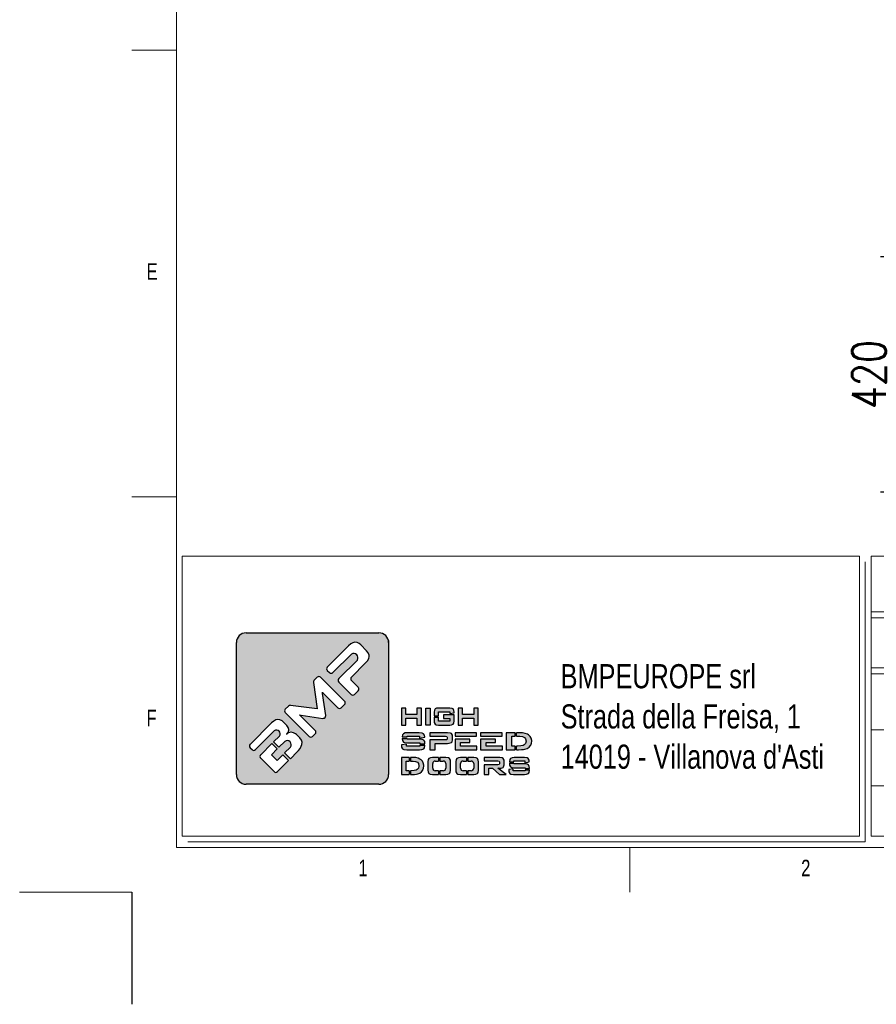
# Model space of a CAD drawing. Header units: inches. Extents: x 0 to 13926, y -200 to 4803.
# Tile 1 of 8: x 0 to 1529, y -200 to 1558. Entities that reach past the tile are written whole.
import ezdxf

# ---------------------------------------------------------------- set-up
doc = ezdxf.new("R2010")
doc.units = ezdxf.units.IN
doc.header["$MEASUREMENT"] = 0
doc.layers.add('FORMAT', color=7, linetype='Continuous')
doc.styles.add('Compilazione 1', font='romans.shx', dxfattribs={"width": 0.75, "height": 480})
doc.styles.add('NYIP', font='romans.shx', dxfattribs={"width": 0.8})
doc.styles.add('SLDTEXTSTYLE0', font='TXT', dxfattribs={"width": 0.75})
doc.dimstyles.new('STANDARD35', dxfattribs={"dimscale": 35, "dimtxt": 2, "dimasz": 1.5, "dimexe": 1, "dimexo": 1, "dimgap": 0.7, "dimtad": 1, "dimdec": 0, "dimdsep": 46, "dimtxsty": 'NYIP', "dimcen": 0, "dimclrd": 1, "dimclre": 1, "dimclrt": 2, "dimadec": 0, "dimazin": 0, "dimtfac": 1, "dimtdec": 0, "dimtix": 1, "dimtmove": 0, "dimatfit": 3, "dimfxl": 0, "dimtvp": 1, "dimtolj": 1, "dimtzin": 0, "dimarcsym": 0})

# ---------------------------------------------------------------- blocks, each defined once
blk = doc.blocks.new('A$C7C9C4F3F')
at = {"color": 7, "lineweight": 5}
blk.add_line((0, 1765.8), (199.3, 1765.8), dxfattribs=at)
at = {"layer": 'FORMAT', "color": 7, "lineweight": 5}
for p, q in [((199.3, 11304.4), (199.3, 199.3)), ((0, 3758.8), (199.3, 3758.8)), ((199.3, 199.3), (16199.3, 199.3)), ((2224.2, 0), (2224.2, 199.3))]:
    blk.add_line(p, q, dxfattribs=at)
at = {"color": 7, "lineweight": 5, "char_height": 73.8, "attachment_point": 1, "style": 'SLDTEXTSTYLE0'}
for s, insert in [('E', (66.4, 2808)), ('1', (1011.8, 145.3)), ('2', (2988.2, 145.3))]:
    blk.add_mtext(s, dxfattribs=dict(at, insert=insert))
at = {"layer": 'FORMAT', "color": 7, "lineweight": 5, "insert": (66.4, 815), "char_height": 73.8, "attachment_point": 1, "style": 'SLDTEXTSTYLE0'}
blk.add_mtext('F', dxfattribs=at)
blk = doc.blocks.new('*D63')
at = {"color": 7, "lineweight": -2}
for p, q in [((1668.3, 1134.4), (1537.2, 1134.4)), ((1567.2, 1089.4), (1567.2, 759.5)), ((1668.3, 714.5), (1537.2, 714.5))]:
    blk.add_line(p, q, dxfattribs=at)
at = {"color": 7}
for points in [[(1574.7, 1089.4), (1559.7, 1089.4), (1567.2, 1134.4)], [(1559.7, 759.5), (1574.7, 759.5), (1567.2, 714.5)]]:
    blk.add_solid(points, dxfattribs=at)
at = {"layer": 'Defpoints', "color": 0}
for p in [(1698.3, 1134.4), (1567.2, 714.5), (1698.3, 714.5)]:
    blk.add_point(p, dxfattribs=at)
at = {"color": 7, "lineweight": 0, "insert": (1516.2, 924.5), "char_height": 60, "attachment_point": 5, "rotation": 90, "style": 'NYIP'}
blk.add_mtext('\\A1;420', dxfattribs=at)

msp = doc.modelspace()

# ---------------------------------------------------------------- hatches: boundary and pattern name
at = {"linetype": 'Continuous'}
h = msp.add_hatch(color=256, dxfattribs=at)
h.set_gradient(color1=(8, 89, 3), color2=(8, 89, 2), one_color=1)
h.paths.add_polyline_path([(658.6, 210.1), (658.6, 446.1, 0.414214), (641.4, 463.3), (404.2, 463.3, 0.414214), (386.9, 446.1), (386.9, 210.1, 0.414214), (404.2, 192.9), (641.4, 192.9, 0.414214)])
h.paths.add_polyline_path([(717.3, 298.7), (717.3, 328.9), (709.4, 328.9), (709.4, 317.6), (689.4, 317.6), (689.4, 328.9), (681.5, 328.9), (681.5, 298.7), (689.4, 298.7), (689.4, 311.2), (709.4, 311.2), (709.4, 298.7)])
h.paths.add_polyline_path([(733.2, 298.7), (733.2, 328.9), (725.3, 328.9), (725.3, 298.7)])
h.paths.add_polyline_path([(747.9, 305.3), (747.9, 312.6), (740, 312.6), (740, 306.2), (740.3, 303.1), (741.6, 300.3), (743.6, 299.3), (747.7, 298.7), (767.8, 298.7), (771.1, 299), (773.9, 300.3), (775, 302.1), (775.6, 306.2), (775.6, 316.7), (756.8, 316.7), (756.8, 310.6), (767.8, 310.6), (767.8, 305.3)])
h.paths.add_polyline_path([(775.6, 321.7), (775.3, 324.4), (773.9, 327.3), (771.9, 328.3), (767.8, 328.9), (747.7, 328.9), (744.4, 328.6), (741.6, 327.3), (740.6, 325.5), (740, 321.5), (740, 315.2), (747.9, 315.2), (747.9, 322.5), (767.8, 322.5), (767.8, 319.4), (775.6, 320.6)])
h.paths.add_polyline_path([(790.9, 317.6), (790.9, 328.9), (782.9, 328.9), (782.9, 298.7), (790.9, 298.7), (790.9, 311.2), (810.8, 311.2), (810.8, 298.7), (818.7, 298.7), (818.7, 328.9), (810.8, 328.9), (810.8, 317.6)])
h.paths.add_polyline_path([(722.7, 280.4), (720.9, 283.2), (718.5, 284.2), (713.3, 284.8), (692.7, 284.8), (688.5, 284.5), (685.1, 283.2), (683.7, 281.4), (683, 277.4), (683, 277.3), (691.8, 277.3), (691.8, 278.6), (714.1, 278.6), (714.1, 275.3), (723.1, 276.8), (723.1, 277.8)])
h.paths.add_polyline_path([(721.4, 271.8), (718.9, 272.9), (713.7, 273.4), (691.8, 273.4), (691.8, 274.7), (683, 274.7), (683, 274.1), (683.3, 271.2), (685.1, 268.3), (687.5, 267.3), (692.7, 266.7), (714.6, 266.7), (714.6, 265.3), (723.5, 265.3), (723.5, 266.1), (723.1, 269)])
h.paths.add_polyline_path([(722.7, 258), (723.5, 262.1), (723.5, 262.7), (714.6, 262.7), (714.6, 261.2), (690.4, 261.2), (690.4, 264.6), (681.5, 263.3), (681.5, 262.1), (681.9, 259.1), (683.5, 256.3), (686.1, 255.1), (691.3, 254.6), (713.7, 254.6), (717.9, 254.9), (721.4, 256.3)])
h.paths.add_polyline_path([(742.1, 254.6), (742.1, 265.9), (764.1, 265.9), (767, 266.1), (770.8, 267.5), (772, 268.5), (773, 272.1), (773, 278.6), (772.8, 280.3), (770.8, 283.3), (769, 284.2), (764.1, 284.8), (732.4, 284.8), (732.4, 278.6), (760.3, 278.6), (762.9, 278.3), (763.5, 276.9), (763.5, 273.8), (762.9, 272.4), (760.3, 272), (732.4, 272), (732.4, 254.6)])
h.paths.add_polyline_path([(816.1, 254.6), (816.1, 261.2), (787.1, 261.2), (787.1, 267.3), (803.9, 267.3), (803.9, 273.3), (777.3, 273.3), (777.3, 254.6)])
h.paths.add_polyline_path([(861.9, 254.6), (861.9, 261.2), (832.9, 261.2), (832.9, 267.3), (849.6, 267.3), (849.6, 273.3), (823, 273.3), (823, 254.6)])
h.paths.add_polyline_path([(884.5, 254.6), (884.5, 261.2), (878.7, 261.2), (878.7, 278.5), (884.5, 278.5), (884.5, 284.8), (868.8, 284.8), (868.8, 254.6)])
h.paths.add_polyline_path([(905.9, 256.9), (909.4, 259.3), (912.2, 262.3), (912.4, 262.6), (913.8, 266.1), (914.3, 269.8), (914.2, 271.3), (913.4, 275.1), (911.6, 278.3), (908.7, 280.9), (906.5, 282.2), (902.6, 283.6), (898, 284.5), (892.9, 284.8), (887.1, 284.8), (887.1, 278.5), (892.9, 278.5), (897.7, 278), (901.3, 276.4), (903.4, 273.8), (904.2, 270), (904.2, 269.7), (903.2, 265.9), (900.8, 263.3), (898.7, 262.3), (894.5, 261.5), (888.9, 261.2), (887.1, 261.2), (887.1, 254.6), (890.7, 254.6), (895.7, 254.7), (899.8, 255.2), (901.8, 255.5)])
h.paths.add_polyline_path([(861.6, 278.7), (861.6, 284.8), (823, 284.8), (823, 278.7)])
h.paths.add_polyline_path([(815.8, 278.7), (815.8, 284.8), (777.3, 284.8), (777.3, 278.7)])
h.paths.add_polyline_path([(695.2, 234.3), (695.2, 240.6), (681.5, 240.6), (681.5, 210.5), (695.2, 210.5), (695.2, 217.1), (690.2, 217.1), (690.2, 234.3)])
h.paths.add_polyline_path([(711.3, 239.5), (707.3, 240.4), (702.7, 240.6), (697.8, 240.6), (697.8, 234.3), (702.8, 234.3), (707, 233.8), (710.2, 232.2), (712, 229.7), (712.6, 225.9), (712.6, 225.5), (711.8, 221.7), (709.6, 219.1), (707.8, 218.2), (704.2, 217.4), (699.2, 217.1), (697.8, 217.1), (697.8, 210.5), (700.8, 210.5), (705.2, 210.6), (708.8, 211), (710.6, 211.4), (714.2, 212.8), (717.3, 215.1), (719.7, 218.2), (719.8, 218.5), (721.1, 221.9), (721.5, 225.7), (721.5, 227.2), (720.7, 230.9), (719.1, 234.1), (716.6, 236.7), (714.7, 238)])
h.paths.add_polyline_path([(747.8, 234.3), (747.8, 240.6), (737.3, 240.6), (733.6, 240.3), (730.6, 239), (729.4, 237.2), (728.8, 233.2), (728.8, 217.9), (729.1, 214.9), (730.6, 212.1), (732.7, 211), (737.3, 210.5), (747.8, 210.5), (747.8, 217.1), (741.7, 217.1, -0.414214), (737.4, 221.4), (737.4, 230, -0.414214), (741.7, 234.3)])
h.paths.add_polyline_path([(769.1, 236.2), (767.6, 239), (765.4, 240.1), (760.8, 240.6), (750.4, 240.6), (750.4, 234.3), (756.4, 234.3, -0.414214), (760.7, 230), (760.7, 221.4, -0.414214), (756.4, 217.1), (750.4, 217.1), (750.4, 210.5), (760.8, 210.5), (764.5, 210.8), (767.6, 212.1), (768.8, 213.8), (769.4, 217.9), (769.4, 233.2)])
h.paths.add_polyline_path([(797.7, 234.3), (797.7, 240.6), (787.2, 240.6), (783.5, 240.3), (780.5, 239), (779.3, 237.2), (778.6, 233.2), (778.6, 217.9), (779, 214.9), (780.5, 212.1), (782.6, 211), (787.2, 210.5), (797.7, 210.5), (797.7, 217.1), (791.6, 217.1, -0.414214), (787.3, 221.4), (787.3, 230, -0.414214), (791.6, 234.3)])
h.paths.add_polyline_path([(818.9, 236.2), (817.4, 239), (815.3, 240.1), (810.7, 240.6), (800.3, 240.6), (800.3, 234.3), (806.3, 234.3, -0.414214), (810.6, 230), (810.6, 221.4, -0.414214), (806.3, 217.1), (800.3, 217.1), (800.3, 210.5), (810.7, 210.5), (814.3, 210.8), (817.4, 212.1), (818.6, 213.8), (819.3, 217.9), (819.3, 233.2)])
h.paths.add_polyline_path([(864.8, 236.2), (863.1, 239.2), (861.5, 240), (857.1, 240.6), (829.2, 240.6), (829.2, 234.5), (853.9, 234.5), (856.1, 234.1), (856.6, 232.8), (856.6, 229.3), (856.1, 227.9), (853.9, 227.5), (829.2, 227.5), (829.2, 210.5), (837.8, 210.5), (837.8, 221.4), (844, 221.4), (856.8, 210.5), (868.4, 210.5), (853.7, 221.4), (857.1, 221.4), (859.7, 221.6), (863.1, 222.9), (864, 223.9), (865, 227.7), (865, 234.5)])
h.paths.add_polyline_path([(882.3, 233.2), (882.3, 234.5), (902, 234.5), (902, 231.1), (909.8, 232.7), (909.8, 233.7), (909.5, 236.2), (907.9, 239), (905.8, 240.1), (901.2, 240.6), (883.1, 240.6), (879.4, 240.3), (876.4, 239), (875.2, 237.2), (874.6, 233.2), (874.6, 233.2)])
h.paths.add_polyline_path([(906.2, 228.8), (901.6, 229.3), (882.3, 229.3), (882.3, 230.6), (874.6, 230.6), (874.6, 230), (874.8, 227), (876.4, 224.2), (878.5, 223.1), (883.1, 222.5), (902.4, 222.5), (902.4, 221.1), (910.2, 221.1), (910.2, 221.9), (909.9, 224.9), (908.4, 227.7)])
h.paths.add_polyline_path([(909.6, 213.8), (910.2, 217.9), (910.2, 218.5), (902.4, 218.5), (902.4, 217.1), (881.1, 217.1), (881.1, 220.5), (873.2, 219.2), (873.2, 217.9), (873.6, 215), (875, 212.1), (877.2, 211), (881.8, 210.5), (901.6, 210.5), (905.2, 210.8), (908.4, 212.1)])
h.paths.add_polyline_path([(411.5, 264.2), (449.6, 302.3), (453.5, 305.7), (457.2, 307.7), (460.8, 308.6), (464.6, 308.1), (468.4, 306.1), (471.1, 303.8), (476.8, 298.1), (479.4, 294.4), (480.4, 290.4), (480.5, 289.7), (479.5, 285.6), (476.8, 282.2), (480, 284.8), (484.1, 285.8), (484.9, 285.8), (489, 285), (492.7, 282.7), (494.1, 281.5), (500.1, 275.6), (502.9, 271.9), (504.1, 268), (503.9, 264.2), (502.8, 260.7), (500.7, 257), (497.8, 253.2), (495.3, 250.6), (483.3, 238.6), (473, 248.8), (483.5, 259.2, 0.86713), (473.3, 269.4), (462.9, 258.9), (453.3, 268.5), (463.8, 278.9, 0.88875), (454.5, 288.2), (421, 254.8, -0.414214), (414.9, 254.8), (411.5, 258.2, -0.414088)], flags=16)
h.paths.add_polyline_path([(474.2, 327), (479.8, 332.6, -0.234445), (483.5, 333.8), (531.3, 327.4), (524.5, 374.8, -0.236379), (525.7, 378.5), (531.3, 384.1, -0.414214), (537.4, 384.1), (580, 341.4, -0.414214), (580, 335.3), (574.1, 329.4, -0.414418), (568, 329.4), (541.2, 356.3), (540.5, 357.1), (540.9, 355), (546.5, 315.6, -0.235808), (545.3, 311.9), (545.2, 311.9, -0.236783), (541.5, 310.6), (502.7, 316.3), (499.6, 316.8), (500.7, 315.8), (527.5, 288.9, -0.414214), (527.5, 282.8), (522.9, 278.2, -0.414214), (516.8, 278.2), (474.2, 320.9, -0.413615)], flags=16)
h.paths.add_polyline_path([(430.3, 245.5), (450.3, 265.5), (459.9, 255.9), (449.4, 245.4), (459.6, 235.3), (470, 245.7), (480.2, 235.5), (460.2, 215.5, -0.414499), (454.1, 215.5), (430.3, 239.4, -0.414214)], flags=16)
h.paths.add_polyline_path([(549.3, 402.1), (587.3, 440.2), (591.2, 443.5), (595, 445.6), (598.5, 446.5), (602.3, 446.1), (606.1, 444.1), (608.9, 441.7), (619.3, 431.2), (622.4, 427.4), (623.9, 423.6), (624.1, 420.8), (623.2, 417.3), (621, 413.5), (617.7, 409.7), (592.3, 384.3, 0.413999), (592.3, 378.2), (604.5, 366, -0.413728), (604.5, 359.9), (598, 353.4, -0.414825), (591.9, 353.4), (569.8, 375.5, -0.414214), (569.9, 381.6), (603, 414.7, 0.75715), (592.4, 425.4), (559.2, 392.2, -0.414295), (553.1, 392.2), (549.3, 396, -0.414088)], flags=16)

# ---------------------------------------------------------------- linework, layer by layer
at = {"color": 7, "lineweight": 5}
for p, q in [((290.1, 600.4), (1499.4, 600.4)), ((290.1, 600.4), (290.1, 100.4)), ((1499.4, 600.4), (1499.4, 100.4)), ((1520, 600.4), (4079.3, 600.4)), ((1520, 600.4), (1520, 100.4)), ((1509.7, 590.1), (1509.7, 90.1)), ((1520, 501), (4079.3, 501)), ((1520, 490.1), (4079.3, 490.1)), ((1520, 401), (4079.3, 401)), ((1520, 390.1), (4079.3, 390.1)), ((1520, 290.1), (4079.3, 290.1)), ((1520, 190.1), (4079.3, 190.1)), ((290.1, 100.4), (1499.4, 100.4)), ((300.4, 90.1), (1509.7, 90.1)), ((1520, 100.4), (4079.3, 100.4)), ((200, 0), (0, 0))]:
    msp.add_line(p, q, dxfattribs=at)
for p, q in [((404.2, 463.3), (641.4, 463.3)), ((386.9, 210.1), (386.9, 446.1)), ((587.3, 440.2), (549.3, 402.1)), ((591.2, 443.5), (587.3, 440.2)), ((595, 445.6), (591.2, 443.5)), ((598.5, 446.5), (595, 445.6)), ((602.3, 446.1), (598.5, 446.5)), ((606.1, 444.1), (602.3, 446.1)), ((608.9, 441.7), (606.1, 444.1)), ((619.3, 431.2), (608.9, 441.7)), ((559.2, 392.2), (592.4, 425.4)), ((622.4, 427.4), (619.3, 431.2)), ((623.9, 423.6), (622.4, 427.4)), ((624.1, 420.8), (623.9, 423.6)), ((603, 414.7), (569.9, 381.6)), ((592.3, 384.3), (617.7, 409.7)), ((617.7, 409.7), (621, 413.5)), ((621, 413.5), (623.2, 417.3)), ((623.2, 417.3), (624.1, 420.8)), ((549.3, 396), (553.1, 392.2)), ((524.5, 374.8), (531.3, 327.4)), ((531.3, 384.1), (525.7, 378.5)), ((580, 341.4), (537.4, 384.1)), ((569.8, 375.5), (591.9, 353.4)), ((604.5, 366), (592.3, 378.2)), ((540.9, 355), (540.5, 357.1)), ((540.5, 357.1), (541.2, 356.3)), ((546.5, 315.6), (540.9, 355)), ((541.2, 356.3), (568, 329.4)), ((598, 353.4), (604.5, 359.9)), ((574.1, 329.4), (580, 335.3)), ((479.8, 332.6), (474.2, 327)), ((474.2, 320.9), (516.8, 278.2)), ((531.3, 327.4), (483.5, 333.8)), ((500.7, 315.8), (499.6, 316.8)), ((499.6, 316.8), (502.7, 316.3)), ((689.4, 328.9), (681.5, 328.9)), ((681.5, 328.9), (681.5, 298.7)), ((689.4, 317.6), (689.4, 328.9)), ((709.4, 317.6), (689.4, 317.6)), ((717.3, 328.9), (709.4, 328.9)), ((709.4, 328.9), (709.4, 317.6)), ((717.3, 298.7), (717.3, 328.9)), ((725.3, 298.7), (725.3, 328.9)), ((725.3, 328.9), (733.2, 328.9)), ((733.2, 328.9), (733.2, 298.7)), ((740.6, 325.5), (740, 321.5)), ((740, 321.5), (740, 315.2)), ((741.6, 327.3), (740.6, 325.5)), ((744.4, 328.6), (741.6, 327.3)), ((747.7, 328.9), (744.4, 328.6)), ((767.8, 328.9), (747.7, 328.9)), ((747.9, 315.2), (747.9, 322.5)), ((747.9, 322.5), (767.8, 322.5)), ((775.6, 316.7), (756.8, 316.7)), ((756.8, 316.7), (756.8, 310.6)), ((771.9, 328.3), (767.8, 328.9)), ((767.8, 322.5), (767.8, 319.4)), ((767.8, 319.4), (775.6, 320.6)), ((773.9, 327.3), (771.9, 328.3)), ((775.3, 324.4), (773.9, 327.3)), ((775.6, 321.7), (775.3, 324.4)), ((775.6, 320.6), (775.6, 321.7)), ((775.6, 306.2), (775.6, 316.7)), ((790.9, 328.9), (782.9, 328.9)), ((782.9, 328.9), (782.9, 298.7)), ((790.9, 317.6), (790.9, 328.9)), ((810.8, 317.6), (790.9, 317.6)), ((818.7, 328.9), (810.8, 328.9)), ((810.8, 328.9), (810.8, 317.6)), ((818.7, 298.7), (818.7, 328.9)), ((449.6, 302.3), (411.5, 264.2)), ((453.5, 305.7), (449.6, 302.3)), ((457.2, 307.7), (453.5, 305.7)), ((460.8, 308.6), (457.2, 307.7)), ((464.6, 308.1), (460.8, 308.6)), ((468.4, 306.1), (464.6, 308.1)), ((471.1, 303.8), (468.4, 306.1)), ((476.8, 298.1), (471.1, 303.8)), ((527.5, 288.9), (500.7, 315.8)), ((502.7, 316.3), (541.5, 310.6)), ((545.2, 311.9), (545.3, 311.9)), ((689.4, 298.7), (689.4, 311.2)), ((689.4, 311.2), (709.4, 311.2)), ((709.4, 311.2), (709.4, 298.7)), ((740, 315.2), (747.9, 315.2)), ((740, 312.6), (740, 306.2)), ((740, 312.6), (747.9, 312.6)), ((740, 306.2), (740.3, 303.1)), ((740.3, 303.1), (741.6, 300.3)), ((741.6, 300.3), (743.6, 299.3)), ((743.6, 299.3), (747.7, 298.7)), ((747.9, 305.3), (747.9, 312.6)), ((767.8, 305.3), (747.9, 305.3)), ((756.8, 310.6), (767.8, 310.6)), ((767.8, 310.6), (767.8, 305.3)), ((767.8, 298.7), (771.1, 299)), ((771.1, 299), (773.9, 300.3)), ((773.9, 300.3), (775, 302.1)), ((775, 302.1), (775.6, 306.2)), ((790.9, 298.7), (790.9, 311.2)), ((790.9, 311.2), (810.8, 311.2)), ((810.8, 311.2), (810.8, 298.7)), ((421, 254.8), (454.5, 288.3)), ((479.5, 285.6), (476.6, 282.1)), ((476.6, 282.1), (479.5, 285.6)), ((480, 284.8), (476.6, 282.1)), ((476.6, 282.1), (476.8, 282.2)), ((479.4, 294.4), (476.8, 298.1)), ((476.8, 282.2), (479.5, 285.6)), ((480.4, 290.4), (479.4, 294.4)), ((479.5, 285.6), (480.5, 289.7)), ((484.1, 285.8), (480, 284.8)), ((480.5, 289.7), (480.4, 290.4)), ((484.9, 285.8), (484.1, 285.8)), ((489, 285), (484.9, 285.8)), ((492.7, 282.7), (489, 285)), ((494.1, 281.5), (492.7, 282.7)), ((500.1, 275.6), (494.1, 281.5)), ((522.9, 278.2), (527.5, 282.8)), ((681.5, 298.7), (689.4, 298.7)), ((683.7, 281.4), (683, 277.4)), ((685.1, 283.2), (683.7, 281.4)), ((688.5, 284.5), (685.1, 283.2)), ((692.7, 284.8), (688.5, 284.5)), ((713.3, 284.8), (692.7, 284.8)), ((709.4, 298.7), (717.3, 298.7)), ((718.5, 284.2), (713.3, 284.8)), ((720.9, 283.2), (718.5, 284.2)), ((722.7, 280.4), (720.9, 283.2)), ((733.2, 298.7), (725.3, 298.7)), ((725.3, 298.7), (725.3, 298.7)), ((764.1, 284.8), (732.4, 284.8)), ((732.4, 284.8), (732.4, 278.6)), ((747.7, 298.7), (767.8, 298.7)), ((769, 284.2), (764.1, 284.8)), ((770.8, 283.3), (769, 284.2)), ((772.8, 280.3), (770.8, 283.3)), ((815.8, 284.8), (777.3, 284.8)), ((777.3, 284.8), (777.3, 278.7)), ((782.9, 298.7), (790.9, 298.7)), ((810.8, 298.7), (818.7, 298.7)), ((815.8, 278.7), (815.8, 284.8)), ((861.6, 284.8), (823, 284.8)), ((823, 284.8), (823, 278.7)), ((861.6, 278.7), (861.6, 284.8)), ((884.5, 284.8), (868.8, 284.8)), ((868.8, 284.8), (868.8, 254.6)), ((884.5, 278.5), (884.5, 284.8)), ((892.9, 284.8), (887.1, 284.8)), ((887.1, 278.5), (887.1, 284.8)), ((898, 284.5), (892.9, 284.8)), ((902.6, 283.6), (898, 284.5)), ((906.5, 282.2), (902.6, 283.6)), ((908.7, 280.9), (906.5, 282.2)), ((450.3, 265.5), (430.3, 245.5)), ((450.3, 265.5), (459.9, 255.9)), ((463.8, 278.9), (453.3, 268.5)), ((453.3, 268.5), (462.9, 258.9)), ((462.9, 258.9), (473.3, 269.4)), ((502.9, 271.9), (500.1, 275.6)), ((502.8, 260.7), (503.9, 264.2)), ((504.1, 268), (502.9, 271.9)), ((503.9, 264.2), (504.1, 268)), ((690.4, 264.6), (681.5, 263.3)), ((683, 277.4), (683, 277.3)), ((683, 277.3), (691.8, 277.3)), ((683, 274.7), (683, 274.1)), ((683, 274.7), (691.8, 274.7)), ((683, 274.1), (683.3, 271.2)), ((683.3, 271.2), (685.1, 268.3)), ((685.1, 268.3), (687.5, 267.3)), ((687.5, 267.3), (692.7, 266.7)), ((690.4, 261.2), (690.4, 264.6)), ((691.8, 277.3), (691.8, 278.6)), ((691.8, 278.6), (714.1, 278.6)), ((691.8, 273.4), (691.8, 274.7)), ((713.7, 273.4), (691.8, 273.4)), ((692.7, 266.7), (714.6, 266.7)), ((718.9, 272.9), (713.7, 273.4)), ((714.1, 278.6), (714.1, 275.3)), ((714.1, 275.3), (723.1, 276.8)), ((714.6, 266.7), (714.6, 265.3)), ((714.6, 265.3), (723.5, 265.3)), ((721.4, 271.8), (718.9, 272.9)), ((723.1, 269), (721.4, 271.8)), ((723.1, 277.8), (722.7, 280.4)), ((723.1, 276.8), (723.1, 277.8)), ((723.5, 266.1), (723.1, 269)), ((723.5, 265.3), (723.5, 266.1)), ((732.4, 278.6), (760.3, 278.6)), ((760.3, 272), (732.4, 272)), ((732.4, 272), (732.4, 254.6)), ((742.1, 254.6), (742.1, 265.9)), ((742.1, 265.9), (764.1, 265.9)), ((760.3, 278.6), (762.9, 278.3)), ((762.9, 272.4), (760.3, 272)), ((762.9, 278.3), (763.5, 276.9)), ((763.5, 273.8), (762.9, 272.4)), ((763.5, 276.9), (763.5, 273.8)), ((764.1, 265.9), (767, 266.1)), ((767, 266.1), (770.8, 267.5)), ((770.8, 267.5), (772, 268.5)), ((772, 268.5), (773, 272.1)), ((773, 278.6), (772.8, 280.3)), ((773, 272.1), (773, 278.6)), ((777.3, 278.7), (815.8, 278.7)), ((777.3, 273.3), (777.3, 254.6)), ((803.9, 273.3), (777.3, 273.3)), ((787.1, 261.2), (787.1, 267.3)), ((787.1, 267.3), (803.9, 267.3)), ((803.9, 267.3), (803.9, 273.3)), ((823, 278.7), (861.6, 278.7)), ((823, 273.3), (823, 254.6)), ((849.6, 273.3), (823, 273.3)), ((832.9, 261.2), (832.9, 267.3)), ((832.9, 267.3), (849.6, 267.3)), ((849.6, 267.3), (849.6, 273.3)), ((878.7, 261.2), (878.7, 278.5)), ((878.7, 278.5), (884.5, 278.5)), ((887.1, 278.5), (892.9, 278.5)), ((892.9, 278.5), (897.7, 278)), ((897.7, 278), (901.3, 276.4)), ((903.2, 265.9), (900.8, 263.3)), ((901.3, 276.4), (903.4, 273.8)), ((904.2, 269.7), (903.2, 265.9)), ((903.4, 273.8), (904.2, 270)), ((904.2, 270), (904.2, 269.7)), ((911.6, 278.3), (908.7, 280.9)), ((913.4, 275.1), (911.6, 278.3)), ((912.4, 262.6), (913.8, 266.1)), ((914.2, 271.3), (913.4, 275.1)), ((913.8, 266.1), (914.3, 269.8)), ((914.3, 269.8), (914.2, 271.3)), ((411.5, 258.2), (414.9, 254.8)), ((449.4, 245.4), (459.9, 255.9)), ((483.5, 259.2), (473, 248.8)), ((473, 248.8), (483.3, 238.6)), ((483.3, 238.6), (495.3, 250.6)), ((495.3, 250.6), (497.8, 253.2)), ((497.8, 253.2), (500.7, 257)), ((500.7, 257), (502.8, 260.7)), ((681.5, 263.3), (681.5, 262.1)), ((681.5, 262.1), (681.9, 259.1)), ((681.9, 259.1), (683.5, 256.3)), ((683.5, 256.3), (686.1, 255.1)), ((686.1, 255.1), (691.3, 254.6)), ((714.6, 261.2), (690.4, 261.2)), ((691.3, 254.6), (713.7, 254.6)), ((713.7, 254.6), (717.9, 254.9)), ((714.6, 262.7), (714.6, 261.2)), ((714.6, 262.7), (723.5, 262.7)), ((717.9, 254.9), (721.4, 256.3)), ((721.4, 256.3), (722.7, 258)), ((722.7, 258), (723.5, 262.1)), ((723.5, 262.1), (723.5, 262.7)), ((732.4, 254.6), (742.1, 254.6)), ((777.3, 254.6), (816.1, 254.6)), ((816.1, 261.2), (787.1, 261.2)), ((816.1, 254.6), (816.1, 261.2)), ((823, 254.6), (861.9, 254.6)), ((861.9, 261.2), (832.9, 261.2)), ((861.9, 254.6), (861.9, 261.2)), ((868.8, 254.6), (884.5, 254.6)), ((884.5, 261.2), (878.7, 261.2)), ((884.5, 254.6), (884.5, 261.2)), ((888.9, 261.2), (887.1, 261.2)), ((887.1, 254.6), (887.1, 261.2)), ((887.1, 254.6), (890.7, 254.6)), ((894.5, 261.5), (888.9, 261.2)), ((890.7, 254.6), (895.7, 254.7)), ((898.7, 262.3), (894.5, 261.5)), ((895.7, 254.7), (899.8, 255.2)), ((900.8, 263.3), (898.7, 262.3)), ((899.8, 255.2), (901.8, 255.5)), ((901.8, 255.5), (905.9, 256.9)), ((905.9, 256.9), (909.4, 259.3)), ((909.4, 259.3), (912.2, 262.3)), ((912.2, 262.3), (912.4, 262.6)), ((430.3, 239.4), (454.1, 215.5)), ((459.6, 235.3), (449.4, 245.4)), ((470, 245.7), (459.6, 235.3)), ((460.2, 215.5), (480.2, 235.5)), ((470, 245.7), (480.2, 235.5)), ((695.2, 240.6), (681.5, 240.6)), ((681.5, 240.6), (681.5, 210.5)), ((690.2, 217.1), (690.2, 234.3)), ((690.2, 234.3), (695.2, 234.3)), ((695.2, 240.6), (695.2, 234.3)), ((702.7, 240.6), (697.8, 240.6)), ((697.8, 240.6), (697.8, 234.3)), ((697.8, 234.3), (702.8, 234.3)), ((707.3, 240.4), (702.7, 240.6)), ((702.8, 234.3), (707, 233.8)), ((707, 233.8), (710.2, 232.2)), ((711.3, 239.5), (707.3, 240.4)), ((710.2, 232.2), (712, 229.7)), ((714.7, 238), (711.3, 239.5)), ((712, 229.7), (712.6, 225.9)), ((716.6, 236.7), (714.7, 238)), ((719.1, 234.1), (716.6, 236.7)), ((720.7, 230.9), (719.1, 234.1)), ((721.5, 227.2), (720.7, 230.9)), ((729.4, 237.2), (728.8, 233.2)), ((728.8, 233.2), (728.8, 217.9)), ((730.6, 239), (729.4, 237.2)), ((733.6, 240.3), (730.6, 239)), ((737.3, 240.6), (733.6, 240.3)), ((747.8, 240.6), (737.3, 240.6)), ((737.4, 221.4), (737.4, 230)), ((741.7, 234.3), (747.8, 234.3)), ((747.8, 240.6), (747.8, 234.3)), ((760.8, 240.6), (750.4, 240.6)), ((750.4, 240.6), (750.4, 234.3)), ((750.4, 234.3), (756.4, 234.3)), ((760.7, 230), (760.7, 221.4)), ((765.4, 240.1), (760.8, 240.6)), ((767.6, 239), (765.4, 240.1)), ((769.1, 236.2), (767.6, 239)), ((769.4, 233.2), (769.1, 236.2)), ((769.4, 217.9), (769.4, 233.2)), ((779.3, 237.2), (778.6, 233.2)), ((778.6, 233.2), (778.6, 217.9)), ((780.5, 239), (779.3, 237.2)), ((783.5, 240.3), (780.5, 239)), ((787.2, 240.6), (783.5, 240.3)), ((797.7, 240.6), (787.2, 240.6)), ((787.3, 221.4), (787.3, 230)), ((791.6, 234.3), (797.7, 234.3)), ((797.7, 240.6), (797.7, 234.3)), ((810.7, 240.6), (800.3, 240.6)), ((800.3, 240.6), (800.3, 234.3)), ((800.3, 234.3), (806.3, 234.3)), ((810.6, 230), (810.6, 221.4)), ((815.3, 240.1), (810.7, 240.6)), ((817.4, 239), (815.3, 240.1)), ((818.9, 236.2), (817.4, 239)), ((819.3, 233.2), (818.9, 236.2)), ((819.3, 217.9), (819.3, 233.2)), ((857.1, 240.6), (829.2, 240.6)), ((829.2, 240.6), (829.2, 234.5)), ((829.2, 234.5), (853.9, 234.5)), ((853.9, 234.5), (856.1, 234.1)), ((856.1, 234.1), (856.6, 232.8)), ((856.6, 229.3), (856.1, 227.9)), ((856.6, 232.8), (856.6, 229.3)), ((861.5, 240), (857.1, 240.6)), ((863.1, 239.2), (861.5, 240)), ((864.8, 236.2), (863.1, 239.2)), ((865, 234.5), (864.8, 236.2)), ((865, 227.7), (865, 234.5)), ((875.2, 237.2), (874.6, 233.2)), ((874.6, 233.2), (874.6, 233.2)), ((874.6, 233.2), (882.3, 233.2)), ((874.6, 230.6), (874.6, 230)), ((874.6, 230.6), (882.3, 230.6)), ((874.6, 230), (874.8, 227)), ((876.4, 239), (875.2, 237.2)), ((879.4, 240.3), (876.4, 239)), ((883.1, 240.6), (879.4, 240.3)), ((882.3, 233.2), (882.3, 234.5)), ((882.3, 234.5), (902, 234.5)), ((882.3, 229.3), (882.3, 230.6)), ((901.6, 229.3), (882.3, 229.3)), ((901.2, 240.6), (883.1, 240.6)), ((905.8, 240.1), (901.2, 240.6)), ((906.2, 228.8), (901.6, 229.3)), ((902, 234.5), (902, 231.1)), ((902, 231.1), (909.8, 232.7)), ((907.9, 239), (905.8, 240.1)), ((908.4, 227.7), (906.2, 228.8)), ((909.5, 236.2), (907.9, 239)), ((909.8, 233.7), (909.5, 236.2)), ((909.8, 232.7), (909.8, 233.7)), ((695.2, 217.1), (690.2, 217.1)), ((695.2, 217.1), (695.2, 210.5)), ((699.2, 217.1), (697.8, 217.1)), ((697.8, 217.1), (697.8, 210.5)), ((704.2, 217.4), (699.2, 217.1)), ((707.8, 218.2), (704.2, 217.4)), ((705.2, 210.6), (708.8, 211)), ((709.6, 219.1), (707.8, 218.2)), ((708.8, 211), (710.6, 211.4)), ((711.8, 221.7), (709.6, 219.1)), ((710.6, 211.4), (714.2, 212.8)), ((712.6, 225.5), (711.8, 221.7)), ((712.6, 225.9), (712.6, 225.5)), ((714.2, 212.8), (717.3, 215.1)), ((717.3, 215.1), (719.7, 218.2)), ((719.7, 218.2), (719.8, 218.5)), ((719.8, 218.5), (721.1, 221.9)), ((721.1, 221.9), (721.5, 225.7)), ((721.5, 225.7), (721.5, 227.2)), ((728.8, 217.9), (729.1, 214.9)), ((729.1, 214.9), (730.6, 212.1)), ((730.6, 212.1), (732.7, 211)), ((732.7, 211), (737.3, 210.5)), ((747.8, 217.1), (741.7, 217.1)), ((747.8, 217.1), (747.8, 210.5)), ((756.4, 217.1), (750.4, 217.1)), ((750.4, 217.1), (750.4, 210.5)), ((764.5, 210.8), (767.6, 212.1)), ((767.6, 212.1), (768.8, 213.8)), ((768.8, 213.8), (769.4, 217.9)), ((778.6, 217.9), (779, 214.9)), ((779, 214.9), (780.5, 212.1)), ((780.5, 212.1), (782.6, 211)), ((782.6, 211), (787.2, 210.5)), ((797.7, 217.1), (791.6, 217.1)), ((797.7, 217.1), (797.7, 210.5)), ((806.3, 217.1), (800.3, 217.1)), ((800.3, 217.1), (800.3, 210.5)), ((814.3, 210.8), (817.4, 212.1)), ((817.4, 212.1), (818.6, 213.8)), ((818.6, 213.8), (819.3, 217.9)), ((853.9, 227.5), (829.2, 227.5)), ((829.2, 227.5), (829.2, 210.5)), ((837.8, 210.5), (837.8, 221.4)), ((837.8, 221.4), (844, 221.4)), ((844, 221.4), (856.8, 210.5)), ((868.4, 210.5), (853.7, 221.4)), ((853.7, 221.4), (857.1, 221.4)), ((856.1, 227.9), (853.9, 227.5)), ((857.1, 221.4), (859.7, 221.6)), ((859.7, 221.6), (863.1, 222.9)), ((863.1, 222.9), (864, 223.9)), ((864, 223.9), (865, 227.7)), ((881.1, 220.5), (873.2, 219.2)), ((873.2, 219.2), (873.2, 217.9)), ((873.2, 217.9), (873.6, 215)), ((873.6, 215), (875, 212.1)), ((874.8, 227), (876.4, 224.2)), ((875, 212.1), (877.2, 211)), ((876.4, 224.2), (878.5, 223.1)), ((877.2, 211), (881.8, 210.5)), ((878.5, 223.1), (883.1, 222.5)), ((881.1, 217.1), (881.1, 220.5)), ((902.4, 217.1), (881.1, 217.1)), ((883.1, 222.5), (902.4, 222.5)), ((902.4, 222.5), (902.4, 221.1)), ((902.4, 221.1), (910.2, 221.1)), ((902.4, 218.5), (902.4, 217.1)), ((902.4, 218.5), (910.2, 218.5)), ((905.2, 210.8), (908.4, 212.1)), ((909.9, 224.9), (908.4, 227.7)), ((908.4, 212.1), (909.6, 213.8)), ((909.6, 213.8), (910.2, 217.9)), ((910.2, 221.9), (909.9, 224.9)), ((910.2, 221.1), (910.2, 221.9)), ((910.2, 217.9), (910.2, 218.5)), ((681.5, 210.5), (695.2, 210.5)), ((697.8, 210.5), (700.8, 210.5)), ((700.8, 210.5), (705.2, 210.6)), ((737.3, 210.5), (747.8, 210.5)), ((750.4, 210.5), (760.8, 210.5)), ((760.8, 210.5), (764.5, 210.8)), ((787.2, 210.5), (797.7, 210.5)), ((800.3, 210.5), (810.7, 210.5)), ((810.7, 210.5), (814.3, 210.8)), ((829.2, 210.5), (837.8, 210.5)), ((856.8, 210.5), (868.4, 210.5)), ((881.8, 210.5), (901.6, 210.5)), ((901.6, 210.5), (905.2, 210.8)), ((641.4, 192.9), (404.2, 192.9)), ((200, 0), (200, -200))]:
    msp.add_line(p, q)
at = {"linetype": 'Continuous'}
msp.add_line((658.6, 449.5), (658.6, 210.1), dxfattribs=at)
for centre, radius, start, end in [((404.2, 446.1), 17.2, 90, 180), ((641.4, 446.1), 17.2, 0, 90), ((596.2, 418.6), 7.82, 330.7537, 119.2784), ((552.4, 399.1), 4.31, 135, 224.9755), ((556.2, 395.3), 4.31, 224.9755, 314.9915), ((528.8, 375.4), 4.31, 135, 188.1977), ((534.3, 381), 4.31, 45, 135), ((572.9, 378.5), 4.31, 134.9755, 224.9755), ((595.4, 381.2), 4.31, 135.042, 225), ((595, 356.4), 4.31, 224.9755, 315.095), ((601.5, 362.9), 4.31, 315.095, 45), ((577, 338.4), 4.31, 315, 45), ((477.3, 323.9), 4.31, 135.1172, 225), ((482.9, 329.6), 4.31, 82.3395, 135.1172), ((571, 332.5), 4.31, 224.96, 315), ((542.2, 314.9), 4.31, 261.7148, 315), ((542.2, 315), 4.31, 315, 8.0736), ((458.6, 283), 6.63, 321.7419, 128.2581), ((524.5, 285.9), 4.31, 315, 45), ((414.6, 261.2), 4.31, 135, 224.9755), ((477.7, 263.6), 7.25, 323.1909, 126.909), ((519.9, 281.3), 4.31, 225, 315), ((417.9, 257.8), 4.31, 224.9755, 314.9755), ((433.3, 242.4), 4.31, 134.9755, 224.9755), ((741.7, 230), 4.31, 90, 180), ((756.4, 230), 4.31, 0, 90), ((791.6, 230), 4.31, 90, 180), ((806.3, 230), 4.31, 0, 90), ((457.2, 218.5), 4.31, 224.9755, 315.0313), ((741.7, 221.4), 4.31, 180, 270), ((756.4, 221.4), 4.31, 270, 0), ((791.6, 221.4), 4.31, 180, 270), ((806.3, 221.4), 4.31, 270, 0), ((404.2, 210.1), 17.2, 180, 270), ((641.4, 210.1), 17.2, 270, 0)]:
    msp.add_arc(centre, radius, start, end)

# ---------------------------------------------------------------- block references
at = {"color": 7, "lineweight": 5, "xscale": 0.4, "yscale": 0.4, "zscale": 0.4}
msp.add_blockref('A$C7C9C4F3F', (200, 0), dxfattribs=at)

# ---------------------------------------------------------------- texts
at = {"insert": (965.9, 407.4), "char_height": 43.085, "attachment_point": 1, "style": 'Compilazione 1'}
msp.add_mtext_dynamic_manual_height_columns("{\\fArial|b0|i0|c0|p0;BMPEUROPE srl\\P\\pxql;Strada della Freisa, 1\\P14019 - Villanova d'Asti}", width=1155.148, gutter_width=1474.6, heights=[777], dxfattribs=at)

# ---------------------------------------------------------------- dimensions: what is measured, and where the dimension line sits
at = {"color": 7, "lineweight": 0}
dim = msp.add_linear_dim(base=(1567.2, 714.5), p1=(1698.3, 1134.4), p2=(1698.3, 714.5), angle=90, dimstyle='STANDARD35', override={"dimscale": 30, "dimclrd": 7, "dimclre": 7, "dimclrt": 7}, dxfattribs=at)
dim.commit()
dim.dimension.update_dxf_attribs({"geometry": '*D63', "text_midpoint": (1516.2, 924.5)})

doc.saveas('drawing.dxf')
